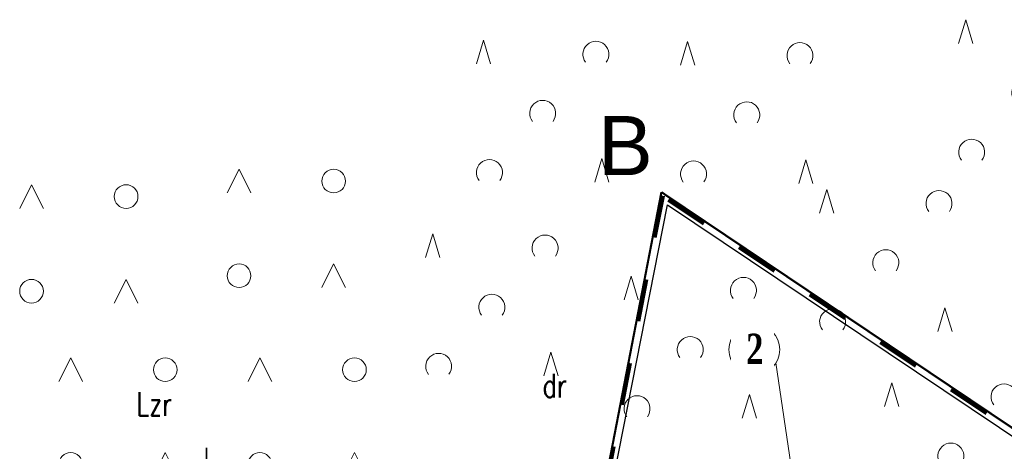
# Model space of a CAD drawing. Header units: metres. Extents: x 7482748 to 7484637, y 5684406 to 5687014.
# Tile 234 of 256: x 7484442 to 7484483, y 5686583 to 5686601. Entities that reach past the tile are written whole.
import ezdxf
from ezdxf.enums import TextEntityAlignment as Align

# ---------------------------------------------------------------- set-up
doc = ezdxf.new("R2010")
doc.units = ezdxf.units.M
doc.header["$MEASUREMENT"] = 0
doc.linetypes.add('2', pattern=[2, 1.5, -0.5])
doc.linetypes.add('4002', pattern=[2, 1, -1])
for name, color, linetype, lineweight in [('DZIALKI', 7, 'Continuous', 0), ('GRANICA', 161, 'Continuous', 100), ('ogrodzenie', 6, 'Continuous', 30), ('OPISY', 7, 'Continuous', 20), ('POMIAR', 7, 'Continuous', 0)]:
    doc.layers.add(name, color=color, linetype=linetype, lineweight=lineweight)
for name, color, linetype in [('Numery_uzytkow', 3, 'Continuous'), ('siatka', 7, 'Continuous'), ('Uzytki', 3, 'Continuous')]:
    doc.layers.add(name, color=color, linetype=linetype)
doc.styles.get("Standard").update_dxf_attribs({"font": 'simplex.shx', "width": 0.75})
doc.styles.add('STYL_ARIAL', font='simplex.shx', dxfattribs={"width": 0.75, "oblique": 0.1})
doc.styles.add('STYLE1', font='arial.ttf')
doc.linetypes.add('FENCELINE2', pattern='A,0.25,-0.1,[132,dgnlstyle-odgik_linieNR.shx,S=0.1,R=0,X=-0.1,Y=0],-0.1,1', length=1.45)

# ---------------------------------------------------------------- blocks, each defined once
blk = doc.blocks.new('OTZZ')
at = {"color": 0}
for p, q in [((0, 4), (0.5, 5)), ((0.5, 5), (1, 4)), ((4, 0), (4.5, 1)), ((4.5, 1), (5, 0))]:
    blk.add_line(p, q, dxfattribs=at)
for centre in [(4.5, 4.5), (0.5, 0.5)]:
    blk.add_circle(centre, 0.5, dxfattribs=at)
blk = doc.blocks.new('PTTL03')
at = {"color": 0}
for p, q in [((-2.8, 2), (-2.5, 3)), ((-2.5, 3), (-2.2, 2)), ((2.2, -3), (2.5, -2)), ((2.5, -2), (2.8, -3))]:
    blk.add_line(p, q, dxfattribs=at)
for centre in [(2.25, 2.4), (0, -0.1), (-2.25, -2.6)]:
    blk.add_arc(centre, 0.55, 322.477, 217.927, dxfattribs=at)

msp = doc.modelspace()

# ---------------------------------------------------------------- linework, layer by layer
at = {"layer": 'DZIALKI', "const_width": 0.09}
for points in [[(7484468.96608, 5686593.54586), (7484460.24508, 5686548.48286)], [(7484468.96608, 5686593.54586), (7484535.55508, 5686548.82286)]]:
    msp.add_lwpolyline(points, dxfattribs=at)
at = {"layer": 'GRANICA', "linetype": '4002', "ltscale": 1.8}
msp.add_line((7484469.02017, 5686593.38951), (7484459.76477, 5686546.25899), dxfattribs=at)
at = {"layer": 'ogrodzenie', "linetype": 'FENCELINE2', "ltscale": 2}
for p, q in [((7484460.55275, 5686549.0664), (7484469.21845, 5686593.00997)), ((7484469.21845, 5686593.00997), (7484534.87429, 5686549.02111))]:
    msp.add_line(p, q, dxfattribs=at)
at = {"layer": 'OPISY'}
msp.add_line((7484473.81114, 5686586.33015), (7484474.68755, 5686580.3096), dxfattribs=at)
msp.add_circle((7484472.89473, 5686586.89286), 1.07539, dxfattribs=at)
at = {"layer": 'siatka', "const_width": 0.065}
msp.add_lwpolyline([(7484449.72508, 5686577.75286), (7484449.72508, 5686582.75286)], dxfattribs=at)
at = {"layer": 'Uzytki', "linetype": '2', "const_width": 0.09}
for points in [[(7484468.96608, 5686593.54586), (7484462.78508, 5686561.59286)], [(7484535.55508, 5686548.82286), (7484468.96608, 5686593.54586)]]:
    msp.add_lwpolyline(points, dxfattribs=at)

# ---------------------------------------------------------------- block references
at = {"layer": 'POMIAR'}
for name, p in [('PTTL03', (7484484.33508, 5686597.83286)), ('PTTL03', (7484463.94508, 5686596.97286)), ('PTTL03', (7484472.57508, 5686596.91286)), ('OTZZ', (7484450.60598, 5686589.51456)), ('OTZZ', (7484441.82888, 5686588.85856)), ('PTTL03', (7484478.45508, 5686590.66286)), ('PTTL03', (7484461.79508, 5686588.78286)), ('PTTL03', (7484470.18508, 5686586.99286)), ('OTZZ', (7484443.48508, 5686581.54286)), ('OTZZ', (7484451.48508, 5686581.54286)), ('PTTL03', (7484481.20508, 5686582.49286))]:
    msp.add_blockref(name, p, dxfattribs=at)

# ---------------------------------------------------------------- texts
at = {"layer": 'GRANICA', "linetype": '4002', "lineweight": 60, "ltscale": 1.5, "insert": (7484466.27446, 5686596.76414), "char_height": 2.5, "width": 5.1369922, "attachment_point": 1, "style": 'STYLE1'}
msp.add_mtext('B', dxfattribs=at)
at = {"layer": 'Numery_uzytkow', "style": 'STYL_ARIAL', "width": 0.75}
for s, p in [('dr', (7484463.93698, 5686585.87196)), ('Lzr', (7484446.75998, 5686585.08886))]:
    msp.add_text(s, height=1, dxfattribs=at).set_placement(p, align=Align.TOP_LEFT)

# ---------------------------------------------------------------- next in the draw order: texts
at = {"layer": 'OPISY', "insert": (7484472.5518, 5686587.56668), "char_height": 1.28, "width": 0.537737, "attachment_point": 1, "bg_fill": 2}
msp.add_mtext('{\\fTimes New Roman|b1|i0|c238|p34;2}', dxfattribs=at)

# ---------------------------------------------------------------- next in the draw order: linework, layer by layer
at = {"layer": 'GRANICA', "linetype": '4002', "ltscale": 1.8}
msp.add_line((7484533.547, 5686550.1187), (7484469.02017, 5686593.38951), dxfattribs=at)

doc.saveas('drawing.dxf')
